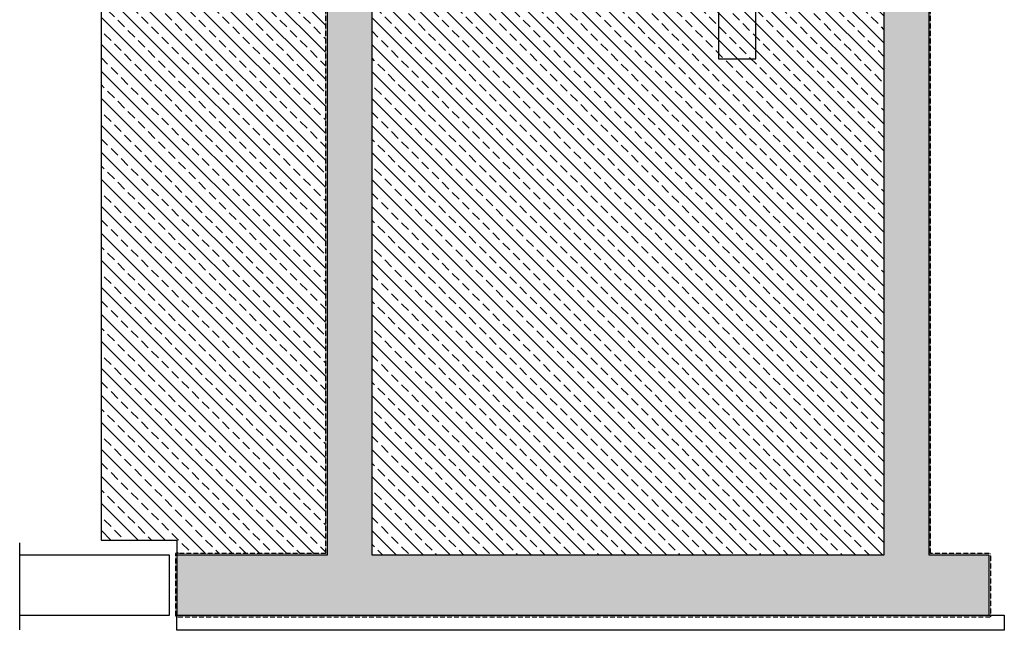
# Model space of a CAD drawing. Header units: millimetres. Extents: x 14086 to 118050, y -73797 to -403.
# Tile 3 of 8: x 99590 to 106132, y -65415 to -61354. Entities that reach past the tile are written whole.
import ezdxf

# ---------------------------------------------------------------- set-up
doc = ezdxf.new("R2010")
doc.units = ezdxf.units.MM
doc.linetypes.add('DASHED', pattern=[0.75, 0.5, -0.25])
doc.layers.add('5', color=8, linetype='Continuous')

# ---------------------------------------------------------------- blocks, each defined once
blk = doc.blocks.new('zw$B15A')
at = {"layer": '5'}
h = blk.add_hatch(dxfattribs=at)
h.set_pattern_fill('ANSI33', color=256, scale=500, angle=90)
h.set_pattern_definition([(135, (3315094.63, -5395617.4), (-88.3883476, -88.3883476), []), (135, (3315094.63, -5395529.02), (-88.3883476, -88.3883476), [62.5, -31.25])])
h.paths.add_polyline_path([(1500.6, 10425), (1500.6, 16744.8), (5500.7, 16744.8), (5500.7, 16394.8), (5200.7, 16394.8), (5200.7, 16544.8), (1800.7, 16544.8), (1800.7, 13774.8), (5200.6, 13774.8), (5500.6, 13774.8), (5500.6, 13424.8), (5200.6, 13424.8), (5200.6, 13574.8), (1800.7, 13574.8), (1800.7, 10775), (5500.6, 10775), (5500.6, 10425), (5200.6, 10425), (5200.6, 10575), (1800.6, 10575), (1800.6, 10425)])
h.paths.add_polyline_path([(5500.6, 7775), (0, 7775), (0, 7575), (1500.6, 7575), (1500.6, -100), (503.5, -100), (503.5, -500), (5900.6, -500), (5900.6, -100), (5500.6, -100), (5500.6, 4120), (5200.6, 4120), (5200.6, -100), (1800.6, -100), (1800.6, 4575), (1800.6, 4775), (1800.6, 7575), (5200.6, 7575), (5200.6, 7425), (5500.6, 7425)])
h = blk.add_hatch(dxfattribs=at)
h.set_pattern_fill('ANSI33', color=256, scale=20, angle=90)
h.paths.add_polyline_path([(0, 0), (503.5, 0), (503.5, -90), (1490.6, -90), (1490.6, 7575), (0, 7575)])
h = blk.add_hatch(dxfattribs=at)
h.set_pattern_fill('ANSI33', color=256, scale=20, angle=90)
h.paths.add_polyline_path([(1800.6, -100), (1800.6, 4575), (3215.2, 4575), (4100.6, 4132.3), (4100.6, 3200), (4350.6, 3200), (4350.6, 4325), (4050.6, 4325), (4050.6, 4475), (3750.6, 4475), (3750.6, 4625), (3450.6, 4625), (3450.6, 4775), (5200.6, 4775), (5200.6, 4120), (5200.6, 4120), (5200.6, -100)])
h.paths.add_polyline_path([(1800.6, 4575), (3215.2, 4575), (4100.6, 4132.3), (4100.6, 3200), (4350.6, 3200), (4350.6, 4325), (4050.6, 4325), (4050.6, 4475), (3750.6, 4475), (3750.6, 4625), (3450.6, 4625), (3450.6, 4775), (1800.6, 4775)])
blk.add_line((-541.3, -596.7), (-541.3, -17.7), dxfattribs=at)
for points in [[(1500.6, 7775), (0, 7775), (0, 0), (503.5, 0), (503.5, -100)], [(1500.6, 7575), (1500.6, -100), (503.5, -100), (503.5, -500), (5900.6, -500), (5900.6, -100), (5500.6, -100), (5500.6, 4120)], [(5200.6, 4120), (5200.6, -100), (1800.6, -100), (1800.6, 4575)], [(4100.6, 4132.3), (4100.6, 3200), (4350.6, 3200), (4350.6, 4325)], [(-541.3, -500), (453.5, -500), (453.5, -100), (-541.3, -100)], [(5900.6, -500), (6000.6, -500), (6000.6, -600), (503.5, -600), (503.5, -500)]]:
    blk.add_lwpolyline(points, dxfattribs=at)
at = {"layer": '5', "color": 254, "linetype": 'DASHED', "lineweight": 30}
blk.add_lwpolyline([(1490.6, 7565), (1490.6, -90), (493.5, -90), (493.5, -510), (5910.6, -510), (5910.6, -90), (5510.6, -90), (5510.6, 4130)], dxfattribs=at)

msp = doc.modelspace()

# ---------------------------------------------------------------- block references
at = {"layer": '5'}
msp.add_blockref('zw$B15A', (100131.75, -64814.6), dxfattribs=at)

doc.saveas('drawing.dxf')
